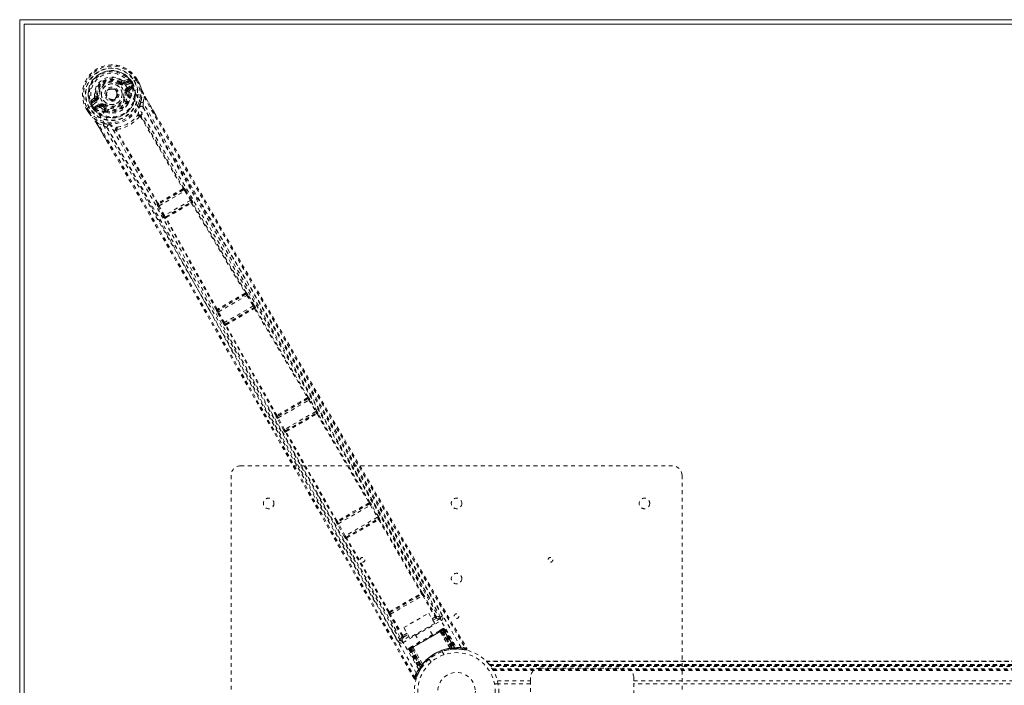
# Model space of a CAD drawing. Header units: inches. Extents: x 13.9 to 73.4, y 20.6 to 56.4.
# Tile 3 of 6: x 13.9 to 40.1, y 38.6 to 56.4. Entities that reach past the tile are written whole.
import ezdxf

# ---------------------------------------------------------------- set-up
doc = ezdxf.new("R2010")
doc.units = ezdxf.units.IN
doc.header["$MEASUREMENT"] = 0
doc.linetypes.add('SLD-Dashed', pattern=[0.075, 0.05, -0.025])
doc.linetypes.add('SLD-Solid', pattern=[0])

msp = doc.modelspace()

# ---------------------------------------------------------------- linework, layer by layer
at = {"color": 7, "linetype": 'SLD-Solid', "lineweight": 15}
for p, q in [((73.386, 56.364), (13.886, 56.364)), ((13.886, 56.364), (13.886, 20.614)), ((73.268, 56.246), (14.004, 56.246)), ((14.004, 56.246), (14.004, 20.732)), ((14.004, 56.246), (14.004, 20.732)), ((73.268, 56.246), (14.004, 56.246))]:
    msp.add_line(p, q, dxfattribs=at)
at = {"color": 7, "linetype": 'SLD-Dashed', "lineweight": 0}
for p, q in [((16.771, 54.778), (16.656, 54.739)), ((16.96, 54.745), (17.006, 54.772)), ((17.009, 54.774), (17.006, 54.772)), ((17.047, 54.704), (17.008, 54.773)), ((17.009, 54.774), (17.048, 54.706)), ((16.564, 54.679), (16.578, 54.699)), ((16.614, 54.746), (16.578, 54.699)), ((16.578, 54.699), (16.584, 54.694)), ((16.652, 54.691), (16.763, 54.731)), ((16.652, 54.691), (16.662, 54.673)), ((16.763, 54.731), (16.662, 54.673)), ((16.778, 54.706), (16.677, 54.647)), ((16.738, 54.542), (16.85, 54.606)), ((16.753, 54.516), (16.865, 54.58)), ((16.765, 54.494), (16.753, 54.516)), ((16.865, 54.58), (16.765, 54.494)), ((16.806, 54.483), (16.895, 54.56)), ((16.814, 54.661), (16.96, 54.745)), ((16.814, 54.661), (16.814, 54.661)), ((16.848, 54.68), (16.853, 54.683)), ((16.886, 54.614), (16.848, 54.68)), ((16.848, 54.68), (16.848, 54.68)), ((16.888, 54.621), (16.853, 54.683)), ((16.878, 54.698), (16.914, 54.635)), ((16.893, 54.6), (16.886, 54.614)), ((16.915, 54.634), (16.888, 54.621)), ((16.888, 54.62), (16.893, 54.6)), ((16.888, 54.62), (16.898, 54.596)), ((16.899, 54.574), (16.895, 54.56)), ((16.895, 54.56), (16.895, 54.56)), ((16.895, 54.56), (16.895, 54.56)), ((16.899, 54.574), (16.899, 54.578)), ((16.899, 54.574), (16.899, 54.574)), ((16.914, 54.635), (16.915, 54.634)), ((17.022, 54.692), (16.984, 54.759)), ((17.046, 54.706), (17.07, 54.661)), ((17.048, 54.706), (17.048, 54.706)), ((17.07, 54.665), (17.073, 54.661)), ((15.865, 54.282), (15.774, 54.202)), ((15.819, 54.186), (15.909, 54.262)), ((15.919, 54.244), (15.819, 54.186)), ((15.909, 54.262), (15.919, 54.244)), ((15.939, 54.33), (15.963, 54.333)), ((16.467, 54.467), (16.472, 54.458)), ((16.472, 54.458), (16.478, 54.445)), ((16.738, 54.431), (16.709, 54.427)), ((16.746, 54.335), (16.738, 54.431)), ((16.799, 54.305), (16.78, 54.339)), ((16.801, 54.348), (16.793, 54.45)), ((16.82, 54.314), (16.801, 54.348)), ((16.828, 54.291), (16.828, 54.269)), ((17.169, 54.158), (17.195, 54.305)), ((17.22, 54.321), (17.507, 53.824)), ((15.662, 53.996), (15.659, 53.994)), ((15.659, 53.994), (15.698, 53.927)), ((15.66, 53.995), (15.7, 53.927)), ((15.708, 54.023), (15.662, 53.996)), ((15.685, 54.009), (15.724, 53.942)), ((15.728, 54.034), (15.708, 54.023)), ((15.854, 54.107), (15.728, 54.034)), ((15.826, 54.007), (15.79, 54.069)), ((15.82, 54.087), (15.815, 54.084)), ((15.815, 54.084), (15.852, 54.023)), ((15.859, 54.021), (15.82, 54.087)), ((15.827, 54.006), (15.826, 54.007)), ((15.852, 54.022), (15.827, 54.006)), ((15.934, 54.219), (15.834, 54.16)), ((15.852, 54.022), (15.867, 54.008)), ((15.854, 54.107), (15.854, 54.107)), ((15.867, 54.008), (15.859, 54.021)), ((15.883, 53.991), (15.888, 53.99)), ((15.884, 54.048), (15.995, 54.113)), ((15.888, 53.99), (15.901, 53.986)), ((15.899, 54.022), (16.01, 54.087)), ((16.023, 54.065), (15.899, 54.022)), ((16.012, 54.025), (15.901, 53.986)), ((16.023, 54.065), (16.01, 54.087)), ((16.091, 54.057), (16.071, 54.068)), ((16.109, 54.081), (16.091, 54.057)), ((16.091, 54.057), (16.17, 54.002)), ((16.151, 53.975), (16.17, 53.942)), ((15.698, 53.927), (15.698, 53.927)), ((15.723, 53.887), (15.725, 53.883)), ((15.838, 53.749), (15.826, 53.763)), ((16.151, 53.928), (16.132, 53.961)), ((16.187, 53.899), (16.167, 53.909)), ((17.103, 53.781), (17.102, 53.782)), ((17.103, 53.781), (18.23, 51.868)), ((17.119, 53.807), (17.119, 53.807)), ((18.251, 51.878), (17.124, 53.79)), ((16.249, 53.059), (15.945, 53.585)), ((15.971, 53.599), (16.112, 53.547)), ((16.441, 53.416), (16.441, 53.416)), ((17.546, 51.47), (16.453, 53.403)), ((16.471, 53.417), (16.472, 53.417)), ((17.565, 51.484), (16.472, 53.417)), ((18.245, 51.837), (17.584, 51.455)), ((17.595, 51.41), (18.279, 51.805)), ((18.227, 51.861), (18.227, 51.861)), ((18.241, 51.836), (18.245, 51.837)), ((18.256, 51.879), (18.251, 51.878)), ((18.279, 51.805), (18.433, 51.554)), ((18.305, 51.82), (18.289, 51.844)), ((18.459, 51.569), (18.305, 51.82)), ((17.543, 51.467), (17.546, 51.47)), ((17.569, 51.396), (17.556, 51.421)), ((17.709, 51.136), (17.569, 51.396)), ((17.584, 51.455), (17.587, 51.458)), ((17.735, 51.151), (17.595, 51.41)), ((18.433, 51.554), (17.735, 51.151)), ((17.765, 51.116), (18.449, 51.511)), ((18.449, 51.511), (18.441, 51.502)), ((18.454, 51.483), (18.454, 51.483)), ((18.481, 51.491), (18.489, 51.5)), ((17.776, 51.118), (17.765, 51.116)), ((17.765, 51.078), (17.754, 51.076)), ((19.901, 49.059), (19.162, 48.632)), ((19.176, 48.588), (19.932, 49.025)), ((19.899, 49.059), (19.901, 49.059)), ((19.912, 49.101), (19.909, 49.1)), ((19.932, 49.025), (20.102, 48.745)), ((20.128, 48.761), (19.958, 49.041)), ((20.102, 48.745), (19.333, 48.301)), ((19.12, 48.644), (19.122, 48.646)), ((19.307, 48.287), (19.149, 48.574)), ((19.162, 48.632), (19.163, 48.634)), ((19.333, 48.301), (19.176, 48.588)), ((19.361, 48.265), (20.119, 48.703)), ((20.119, 48.703), (20.115, 48.698)), ((20.135, 48.677), (21.542, 46.306)), ((20.156, 48.687), (20.16, 48.693)), ((21.562, 46.316), (20.156, 48.687)), ((19.357, 48.226), (19.35, 48.225)), ((20.707, 45.822), (19.357, 48.226)), ((19.368, 48.266), (19.361, 48.265)), ((20.726, 45.835), (19.375, 48.239)), ((21.553, 46.275), (20.747, 45.81)), ((20.763, 45.767), (21.582, 46.24)), ((21.547, 46.273), (21.547, 46.273)), ((21.551, 46.275), (21.553, 46.275)), ((21.563, 46.316), (21.562, 46.316)), ((21.582, 46.24), (21.763, 45.937)), ((21.789, 45.952), (21.608, 46.255)), ((21.763, 45.937), (20.935, 45.459)), ((20.962, 45.423), (21.78, 45.895)), ((21.775, 45.889), (21.774, 45.889)), ((21.78, 45.895), (21.778, 45.891)), ((21.798, 45.87), (23.18, 43.508)), ((21.818, 45.88), (21.821, 45.884)), ((23.199, 43.518), (21.818, 45.88)), ((20.706, 45.821), (20.707, 45.822)), ((20.909, 45.444), (20.737, 45.752)), ((20.747, 45.81), (20.748, 45.811)), ((20.752, 45.813), (20.752, 45.814)), ((20.935, 45.459), (20.763, 45.767)), ((20.956, 45.382), (20.951, 45.382)), ((22.311, 43.006), (20.956, 45.382)), ((20.967, 45.423), (20.962, 45.423)), ((20.971, 45.425), (20.971, 45.425)), ((22.33, 43.018), (20.975, 45.395)), ((19.761, 44.489), (31.261, 44.489)), ((19.511, 32.739), (19.511, 44.239)), ((31.511, 44.239), (31.511, 32.739)), ((23.201, 43.519), (23.199, 43.518)), ((23.19, 43.478), (22.351, 42.993)), ((22.367, 42.95), (23.219, 43.443)), ((23.184, 43.475), (23.185, 43.476)), ((23.188, 43.477), (23.19, 43.478)), ((23.219, 43.443), (23.407, 43.123)), ((23.433, 43.138), (23.245, 43.458)), ((22.31, 43.004), (22.311, 43.006)), ((22.351, 42.993), (22.352, 42.995)), ((22.356, 42.997), (22.356, 42.997)), ((23.407, 43.123), (22.55, 42.628)), ((22.578, 42.592), (23.424, 43.081)), ((23.418, 43.075), (23.418, 43.075)), ((23.424, 43.081), (23.421, 43.077)), ((23.443, 43.056), (24.573, 41.103)), ((23.462, 43.066), (23.464, 43.07)), ((24.592, 41.113), (23.462, 43.066)), ((22.524, 42.613), (22.341, 42.936)), ((22.55, 42.628), (22.367, 42.95)), ((22.572, 42.552), (22.567, 42.552)), ((23.698, 40.597), (22.572, 42.552)), ((22.582, 42.593), (22.578, 42.592)), ((22.586, 42.595), (22.586, 42.594)), ((23.717, 40.608), (22.59, 42.564)), ((23.738, 40.585), (24.582, 41.072)), ((23.754, 40.542), (24.611, 41.037)), ((24.581, 41.072), (24.582, 41.072)), ((24.592, 41.113), (24.592, 41.113)), ((24.611, 41.037), (24.943, 40.467)), ((24.968, 40.482), (24.637, 41.052)), ((23.698, 40.596), (23.698, 40.597)), ((24.057, 39.955), (23.728, 40.527)), ((23.738, 40.585), (23.739, 40.586)), ((24.082, 39.97), (23.754, 40.542)), ((24.082, 39.782), (25.105, 40.373)), ((24.106, 40.186), (24.772, 40.57)), ((24.772, 40.57), (24.929, 40.298)), ((24.86, 40.419), (24.943, 40.467)), ((24.882, 40.38), (24.967, 40.429)), ((25.075, 40.425), (24.911, 40.33)), ((25.084, 40.468), (25.084, 40.469)), ((25.086, 40.466), (25.138, 40.496)), ((25.09, 40.456), (25.086, 40.466)), ((25.089, 40.456), (25.086, 40.465)), ((24.263, 39.914), (24.106, 40.186)), ((24.929, 40.298), (24.263, 39.914)), ((24.273, 39.618), (25.152, 40.125)), ((25.141, 40.119), (24.285, 39.624)), ((24.301, 39.634), (25.125, 40.109)), ((24.867, 39.994), (24.751, 40.195)), ((25.118, 40.139), (25.071, 40.112)), ((25.1, 40.095), (25.101, 40.096)), ((25.392, 39.627), (25.1, 40.095)), ((25.159, 40.129), (25.101, 40.096)), ((25.101, 40.096), (25.393, 39.627)), ((25.396, 39.64), (25.125, 40.109)), ((25.141, 40.119), (25.175, 40.138)), ((25.141, 40.119), (25.417, 39.642)), ((25.153, 40.125), (25.432, 39.643)), ((25.471, 39.628), (25.157, 40.132)), ((25.159, 40.129), (25.47, 39.631)), ((25.186, 40.145), (25.175, 40.138)), ((25.175, 40.138), (25.492, 39.631)), ((25.186, 40.145), (25.508, 39.631)), ((23.959, 39.816), (24.011, 39.846)), ((24.009, 39.849), (24.01, 39.848)), ((24.011, 39.846), (24.018, 39.837)), ((24.012, 39.845), (24.019, 39.837)), ((24.245, 39.946), (24.052, 39.834)), ((24.194, 40.034), (24.082, 39.97)), ((24.103, 39.93), (24.216, 39.995)), ((24.413, 40), (24.529, 39.799)), ((25.076, 40.081), (25.073, 40.08)), ((25.338, 39.63), (25.073, 40.08)), ((25.076, 40.081), (25.343, 39.63)), ((24.239, 39.598), (24.273, 39.618)), ((24.251, 39.605), (24.239, 39.598)), ((24.239, 39.598), (24.524, 39.063)), ((24.251, 39.605), (24.532, 39.077)), ((24.265, 39.617), (24.545, 39.093)), ((24.325, 39.647), (24.267, 39.614)), ((24.267, 39.614), (24.543, 39.095)), ((24.551, 39.135), (24.273, 39.618)), ((24.325, 39.681), (24.278, 39.654)), ((24.285, 39.624), (24.56, 39.147)), ((24.301, 39.634), (24.572, 39.164)), ((24.325, 39.647), (24.326, 39.648)), ((24.584, 39.16), (24.325, 39.647)), ((24.326, 39.648), (24.585, 39.161)), ((24.352, 39.663), (24.349, 39.662)), ((24.607, 39.205), (24.349, 39.662)), ((24.352, 39.663), (24.609, 39.209)), ((25.338, 39.63), (25.343, 39.63)), ((25.348, 39.605), (25.354, 39.606)), ((25.393, 39.627), (25.392, 39.627)), ((25.393, 39.627), (25.47, 39.631)), ((25.396, 39.64), (25.399, 39.611)), ((25.417, 39.613), (25.419, 39.613)), ((25.419, 39.613), (25.421, 39.613)), ((25.421, 39.613), (25.496, 39.617)), ((25.431, 39.614), (25.434, 39.614)), ((25.492, 39.631), (25.508, 39.631)), ((25.51, 39.618), (25.525, 39.618)), ((25.517, 39.617), (25.533, 39.617)), ((25.748, 39.591), (25.623, 39.607)), ((24.784, 39.348), (24.832, 39.264)), ((25.179, 39.464), (25.13, 39.548)), ((24.546, 39.072), (24.489, 38.966)), ((24.524, 39.063), (24.532, 39.077)), ((24.524, 39.034), (24.531, 39.048)), ((24.542, 39.066), (24.582, 39.129)), ((24.543, 39.095), (24.584, 39.16)), ((24.575, 39.118), (24.551, 39.135)), ((24.595, 39.147), (24.572, 39.164)), ((24.582, 39.129), (24.583, 39.13)), ((24.585, 39.132), (24.583, 39.131)), ((24.585, 39.161), (24.584, 39.16)), ((24.615, 39.171), (24.595, 39.143)), ((24.607, 39.205), (24.609, 39.209)), ((60.976, 39.294), (26.295, 39.294)), ((26.297, 39.294), (60.975, 39.294)), ((60.974, 39.294), (26.297, 39.294)), ((26.309, 39.282), (60.963, 39.282)), ((26.379, 39.204), (26.383, 39.2)), ((26.379, 39.204), (60.892, 39.204)), ((60.892, 39.204), (26.379, 39.204)), ((60.888, 39.2), (26.383, 39.2)), ((26.386, 39.196), (60.885, 39.196)), ((60.885, 39.196), (26.386, 39.196)), ((60.881, 39.19), (26.391, 39.19)), ((26.398, 39.181), (60.873, 39.181)), ((26.399, 39.18), (60.872, 39.18)), ((60.871, 39.178), (26.4, 39.178)), ((60.869, 39.176), (26.402, 39.176)), ((60.847, 39.145), (26.425, 39.145)), ((26.463, 39.088), (60.808, 39.088)), ((26.479, 39.062), (60.793, 39.062)), ((26.489, 39.045), (60.782, 39.045)), ((27.726, 39.104), (29.976, 39.104)), ((24.383, 38.829), (24.409, 38.844)), ((24.486, 38.958), (24.437, 38.835)), ((24.478, 38.942), (24.487, 38.965)), ((27.476, 38.771), (27.476, 38.854)), ((30.226, 38.854), (30.226, 38.771)), ((26.618, 38.689), (26.521, 38.689)), ((26.6, 38.771), (27.476, 38.771)), ((27.476, 38.687), (26.618, 38.687)), ((27.476, 38.771), (27.476, 38.208)), ((30.226, 38.208), (30.226, 38.771)), ((30.226, 38.771), (57.046, 38.771)), ((57.046, 38.687), (30.226, 38.687))]:
    msp.add_line(p, q, dxfattribs=at)
at = {"color": 7, "linetype": 'SLD-Dashed', "lineweight": 0, "flags": 128}
for points in [[(16.704, 54.618), (16.658, 54.683), (16.598, 54.738), (16.528, 54.778), (16.449, 54.803), (16.366, 54.813), (16.282, 54.806), (16.2, 54.785), (16.123, 54.749), (16.054, 54.7), (15.994, 54.64), (15.946, 54.57), (15.913, 54.494), (15.896, 54.413), (15.896, 54.332), (15.913, 54.253), (15.947, 54.181)], [(16.984, 54.759), (16.989, 54.762), (16.995, 54.765), (16.999, 54.768), (17.003, 54.77), (17.007, 54.772), (17.009, 54.773), (17.01, 54.774), (17.009, 54.774)], [(16.546, 54.656), (16.549, 54.66), (16.552, 54.664), (16.555, 54.669), (16.558, 54.672), (16.56, 54.675), (16.562, 54.677), (16.563, 54.679), (16.564, 54.679)], [(16.677, 54.647), (16.674, 54.652), (16.671, 54.657), (16.669, 54.661), (16.667, 54.665), (16.665, 54.669), (16.663, 54.671), (16.662, 54.673), (16.662, 54.673)], [(16.704, 54.618), (17.68, 52.946), (18.673, 51.28), (19.672, 49.614), (20.67, 47.946), (21.662, 46.272), (22.953, 44.072), (24.234, 41.864), (25.509, 39.652)], [(16.738, 54.542), (16.741, 54.537), (16.744, 54.532), (16.746, 54.527), (16.748, 54.523), (16.75, 54.52), (16.752, 54.518), (16.753, 54.516), (16.753, 54.516)], [(16.778, 54.706), (16.775, 54.71), (16.772, 54.715), (16.77, 54.72), (16.768, 54.724), (16.766, 54.727), (16.764, 54.729), (16.763, 54.731), (16.763, 54.731)], [(16.806, 54.742), (16.796, 54.721), (16.778, 54.706)], [(25.631, 39.658), (24.411, 41.775), (23.187, 43.887), (21.955, 45.994), (20.713, 48.092), (19.733, 49.736), (18.751, 51.376), (17.775, 53.016), (16.814, 54.661)], [(16.85, 54.606), (16.867, 54.613), (16.886, 54.614)], [(16.865, 54.58), (16.864, 54.581), (16.864, 54.582), (16.862, 54.585), (16.86, 54.588), (16.858, 54.592), (16.855, 54.596), (16.853, 54.601), (16.85, 54.606)], [(16.888, 54.621), (16.888, 54.62), (16.888, 54.62)], [(17.022, 54.692), (17.027, 54.694), (17.033, 54.697), (17.038, 54.7), (17.042, 54.702), (17.045, 54.704), (17.047, 54.706), (17.048, 54.706), (17.048, 54.706)], [(17.072, 54.661), (17.072, 54.659), (17.072, 54.659), (17.071, 54.659), (17.07, 54.66), (17.065, 54.667), (17.062, 54.67), (17.061, 54.671), (17.059, 54.671), (17.055, 54.67), (17.054, 54.67), (17.052, 54.67), (17.05, 54.671), (17.045, 54.676), (17.042, 54.68), (17.038, 54.682), (17.03, 54.686), (17.025, 54.688), (17.022, 54.691)], [(17.07, 54.665), (17.103, 54.582), (17.126, 54.513)], [(17.13, 54.503), (17.107, 54.575), (17.072, 54.661)], [(17.13, 54.503), (17.138, 54.328), (17.112, 54.172)], [(17.126, 54.513), (17.133, 54.494), (17.143, 54.472)], [(17.13, 54.503), (17.128, 54.508), (17.126, 54.513)], [(15.934, 54.219), (15.932, 54.223), (15.929, 54.228), (15.926, 54.233), (15.924, 54.237), (15.922, 54.24), (15.921, 54.242), (15.92, 54.244), (15.919, 54.244)], [(15.993, 54.336), (15.987, 54.336), (15.982, 54.335), (15.977, 54.334), (15.972, 54.334), (15.969, 54.333), (15.966, 54.333), (15.964, 54.333), (15.963, 54.333)], [(16.68, 54.424), (16.685, 54.424), (16.691, 54.425), (16.696, 54.426), (16.7, 54.426), (16.704, 54.427), (16.707, 54.427), (16.709, 54.427), (16.709, 54.427)], [(16.762, 54.121), (16.793, 54.173), (16.828, 54.269)], [(16.793, 54.45), (16.796, 54.472), (16.806, 54.483)], [(16.82, 54.314), (16.828, 54.292), (16.828, 54.291)], [(17.143, 54.472), (17.166, 54.423), (17.22, 54.321)], [(17.22, 54.321), (17.221, 54.321), (17.22, 54.32), (17.218, 54.319), (17.215, 54.317), (17.211, 54.315), (17.207, 54.312), (17.201, 54.309), (17.195, 54.305)], [(17.195, 54.305), (17.86, 53.147), (18.537, 51.974), (19.228, 50.782), (19.895, 49.636), (20.583, 48.456), (21.272, 47.277), (21.929, 46.154), (22.512, 45.158), (22.919, 44.463), (23.589, 43.32), (24.166, 42.334), (24.717, 41.393), (25.246, 40.489), (25.755, 39.621)], [(17.505, 53.822), (17.384, 54.032), (17.219, 54.32)], [(15.659, 53.994), (15.659, 53.994), (15.66, 53.994), (15.662, 53.996), (15.665, 53.997), (15.669, 54), (15.674, 54.002), (15.679, 54.005), (15.685, 54.009)], [(15.834, 54.16), (15.811, 54.153), (15.788, 54.154)], [(15.819, 54.186), (15.819, 54.186), (15.82, 54.184), (15.821, 54.182), (15.823, 54.178), (15.825, 54.174), (15.828, 54.17), (15.831, 54.165), (15.834, 54.16)], [(15.852, 54.022), (15.852, 54.022), (15.852, 54.022)], [(24.439, 38.97), (23.215, 41.084), (21.998, 43.201), (20.79, 45.321), (19.593, 47.446), (18.66, 49.117), (17.73, 50.787), (16.798, 52.452), (15.854, 54.107)], [(15.859, 54.021), (15.869, 54.037), (15.884, 54.048)], [(15.884, 54.048), (15.886, 54.043), (15.889, 54.039), (15.892, 54.034), (15.894, 54.03), (15.896, 54.027), (15.897, 54.025), (15.898, 54.023), (15.899, 54.022)], [(24.505, 39.072), (23.284, 41.182), (22.07, 43.294), (20.866, 45.411), (19.674, 47.531), (18.745, 49.2), (17.819, 50.867), (16.889, 52.529), (15.947, 54.181)], [(15.995, 54.113), (15.998, 54.108), (16.001, 54.103), (16.004, 54.099), (16.006, 54.095), (16.008, 54.092), (16.009, 54.089), (16.01, 54.087), (16.01, 54.087)], [(16.047, 54.019), (16.027, 54.027), (16.012, 54.025)], [(16.132, 53.961), (16.091, 53.986), (16.047, 54.019)], [(16.127, 54.104), (16.123, 54.1), (16.12, 54.096), (16.117, 54.091), (16.114, 54.088), (16.112, 54.085), (16.11, 54.083), (16.109, 54.081), (16.109, 54.081)], [(17.074, 54.048), (17.07, 54.035), (17.068, 54.027)], [(17.119, 53.807), (17.153, 53.918), (17.174, 54.031)], [(25.138, 40.496), (24.829, 41.024), (24.502, 41.582), (24.158, 42.171), (23.795, 42.79), (23.42, 43.43), (23.37, 43.516), (23.319, 43.603), (23.268, 43.69), (23.217, 43.777), (23.165, 43.865), (23.1, 43.976), (22.906, 44.308), (22.732, 44.604), (22.58, 44.864), (22.45, 45.086), (22.378, 45.209), (22.315, 45.317), (22.26, 45.41), (22.214, 45.489), (22.177, 45.552), (22.149, 45.601), (22.083, 45.714), (21.994, 45.864), (21.73, 46.315), (21.487, 46.731), (21.371, 46.929), (21.26, 47.119), (21.155, 47.299), (21.023, 47.523), (20.891, 47.75), (20.762, 47.97), (20.636, 48.185), (20.072, 49.151), (19.472, 50.18), (18.899, 51.165), (18.319, 52.164), (17.737, 53.171), (17.169, 54.158)], [(25.086, 40.466), (23.102, 43.855), (21.118, 47.243), (19.139, 50.633), (17.174, 54.031)], [(15.724, 53.942), (15.718, 53.939), (15.713, 53.935), (15.708, 53.932), (15.704, 53.93), (15.701, 53.929), (15.699, 53.927), (15.698, 53.927), (15.698, 53.927)], [(15.724, 53.942), (15.725, 53.937), (15.723, 53.923), (15.724, 53.919), (15.726, 53.914), (15.727, 53.91), (15.728, 53.908), (15.727, 53.906), (15.725, 53.903), (15.722, 53.9), (15.722, 53.899), (15.722, 53.897), (15.723, 53.893), (15.727, 53.885), (15.727, 53.884), (15.727, 53.883), (15.726, 53.882), (15.725, 53.883)], [(15.723, 53.887), (15.778, 53.817), (15.826, 53.763)], [(15.725, 53.883), (15.782, 53.81), (15.833, 53.754)], [(15.826, 53.763), (15.829, 53.758), (15.833, 53.754)], [(16.129, 53.604), (15.98, 53.66), (15.833, 53.754)], [(16.167, 53.909), (16.166, 53.91), (16.151, 53.928)], [(16.187, 53.899), (16.287, 53.88), (16.348, 53.882)], [(17.119, 53.807), (17.112, 53.815), (17.104, 53.821), (17.095, 53.823), (17.087, 53.821), (17.08, 53.817), (17.076, 53.809), (17.074, 53.799), (17.075, 53.788)], [(17.507, 53.824), (19.344, 50.641), (21.486, 46.971), (23.633, 43.303), (25.781, 39.636)], [(15.945, 53.585), (15.945, 53.584), (15.946, 53.585), (15.949, 53.586), (15.952, 53.588), (15.955, 53.59), (15.96, 53.592), (15.966, 53.595), (15.971, 53.599)], [(15.947, 53.585), (16.087, 53.345), (16.207, 53.138), (16.253, 53.06)], [(24.409, 38.844), (23.946, 39.657), (23.465, 40.501), (22.966, 41.378), (22.586, 42.046), (22.536, 42.135), (22.485, 42.224), (22.434, 42.313), (22.383, 42.403), (22.332, 42.493), (22.27, 42.601), (22.089, 42.92), (21.923, 43.211), (21.773, 43.475), (21.639, 43.711), (21.388, 44.152), (21.168, 44.538), (20.843, 45.109), (20.546, 45.63), (20.278, 46.101), (19.977, 46.629), (19.67, 47.168), (19.076, 48.208), (18.442, 49.316), (17.829, 50.385), (17.211, 51.46), (16.585, 52.543), (15.971, 53.599)], [(16.112, 53.547), (16.493, 52.892), (16.89, 52.204), (17.305, 51.485), (17.736, 50.733), (18.16, 49.995), (18.516, 49.372), (18.856, 48.777), (19.221, 48.138), (19.61, 47.455), (19.73, 47.246), (19.851, 47.032), (19.975, 46.815), (20.083, 46.626), (20.17, 46.472), (20.262, 46.311), (20.358, 46.143), (20.458, 45.966), (20.661, 45.611), (20.879, 45.228), (21.112, 44.818), (21.158, 44.737), (21.169, 44.717), (21.178, 44.702), (21.189, 44.682), (21.204, 44.657), (21.221, 44.626), (21.242, 44.59), (21.314, 44.463), (21.41, 44.295), (21.509, 44.12), (21.625, 43.916), (21.758, 43.683), (21.814, 43.584), (21.874, 43.48), (21.935, 43.371), (22, 43.258), (22.041, 43.186), (22.08, 43.116), (22.493, 42.391), (22.891, 41.692), (23.268, 41.029), (23.624, 40.404), (23.959, 39.816)], [(16.441, 53.416), (16.328, 53.441), (16.22, 53.48)], [(16.22, 53.48), (18.18, 50.08), (20.127, 46.67), (22.069, 43.258), (24.011, 39.846)], [(16.255, 53.575), (16.268, 53.572), (16.276, 53.57)], [(16.479, 53.444), (16.47, 53.451), (16.461, 53.454), (16.452, 53.454), (16.445, 53.451), (16.439, 53.444), (16.437, 53.436), (16.437, 53.426), (16.441, 53.416)], [(24.383, 38.829), (22.28, 42.522), (20.178, 46.216), (18.07, 49.905), (16.249, 53.059)], [(18.227, 51.861), (18.228, 51.861), (18.229, 51.862), (18.23, 51.864), (18.23, 51.868)], [(18.241, 51.836), (18.247, 51.841), (18.25, 51.846), (18.252, 51.852), (18.251, 51.857), (18.248, 51.862), (18.243, 51.866), (18.237, 51.868), (18.23, 51.868)], [(18.279, 51.805), (18.288, 51.81), (18.296, 51.815), (18.302, 51.819), (18.305, 51.82)], [(17.565, 51.484), (17.561, 51.478), (17.56, 51.471), (17.561, 51.465), (17.563, 51.46), (17.568, 51.457), (17.574, 51.455), (17.58, 51.456), (17.587, 51.458)], [(17.565, 51.484), (17.569, 51.482), (17.571, 51.482), (17.572, 51.482), (17.573, 51.483)], [(17.569, 51.396), (17.572, 51.397), (17.578, 51.4), (17.586, 51.405), (17.595, 51.41)], [(18.433, 51.554), (18.438, 51.557), (18.442, 51.559), (18.447, 51.562), (18.45, 51.564), (18.453, 51.566), (18.456, 51.567), (18.458, 51.569), (18.459, 51.569)], [(18.46, 51.482), (18.463, 51.487), (18.464, 51.492), (18.464, 51.497), (18.462, 51.501), (18.458, 51.504), (18.453, 51.505), (18.447, 51.504), (18.441, 51.502)], [(18.46, 51.482), (19.174, 50.287), (19.889, 49.091)], [(19.909, 49.1), (19.195, 50.296), (18.481, 51.491)], [(17.709, 51.136), (17.71, 51.137), (17.712, 51.138), (17.715, 51.139), (17.718, 51.141), (17.722, 51.143), (17.726, 51.146), (17.731, 51.148), (17.735, 51.151)], [(17.776, 51.118), (17.771, 51.114), (17.768, 51.11), (17.766, 51.105), (17.767, 51.1), (17.769, 51.096), (17.773, 51.093), (17.778, 51.092), (17.784, 51.092)], [(17.787, 51.098), (17.786, 51.097), (17.785, 51.097), (17.785, 51.095), (17.784, 51.092)], [(19.122, 48.646), (18.443, 49.863), (17.765, 51.078)], [(19.141, 48.659), (18.462, 49.876), (17.784, 51.092)], [(19.886, 49.083), (19.887, 49.084), (19.888, 49.085), (19.889, 49.087), (19.889, 49.091)], [(19.899, 49.059), (19.904, 49.063), (19.908, 49.069), (19.91, 49.075), (19.909, 49.08), (19.907, 49.085), (19.902, 49.089), (19.896, 49.091), (19.889, 49.091)], [(19.932, 49.025), (19.941, 49.031), (19.949, 49.036), (19.955, 49.039), (19.958, 49.041)], [(19.956, 49.04), (19.95, 49.053), (19.947, 49.057)], [(20.102, 48.745), (20.107, 48.748), (20.111, 48.751), (20.116, 48.754), (20.119, 48.756), (20.122, 48.758), (20.125, 48.759), (20.127, 48.76), (20.128, 48.761)], [(19.141, 48.659), (19.137, 48.653), (19.136, 48.646), (19.137, 48.641), (19.139, 48.636), (19.144, 48.632), (19.15, 48.631), (19.157, 48.632), (19.163, 48.634)], [(19.141, 48.591), (19.143, 48.587), (19.151, 48.575)], [(19.149, 48.574), (19.152, 48.576), (19.158, 48.579), (19.167, 48.583), (19.176, 48.588)], [(20.135, 48.677), (20.139, 48.683), (20.14, 48.688), (20.139, 48.693), (20.137, 48.697), (20.132, 48.7), (20.127, 48.701), (20.121, 48.7), (20.115, 48.698)], [(19.307, 48.287), (19.308, 48.288), (19.31, 48.288), (19.312, 48.29), (19.315, 48.292), (19.319, 48.294), (19.324, 48.296), (19.328, 48.299), (19.333, 48.301)], [(19.368, 48.266), (19.363, 48.262), (19.359, 48.257), (19.357, 48.252), (19.358, 48.247), (19.36, 48.243), (19.364, 48.24), (19.369, 48.239), (19.375, 48.239)], [(19.378, 48.245), (19.377, 48.244), (19.376, 48.244), (19.376, 48.242), (19.375, 48.239)], [(21.539, 46.299), (21.54, 46.299), (21.541, 46.3), (21.542, 46.302), (21.542, 46.306)], [(21.551, 46.275), (21.557, 46.279), (21.561, 46.284), (21.562, 46.29), (21.562, 46.295), (21.559, 46.3), (21.555, 46.304), (21.549, 46.306), (21.542, 46.306)], [(21.582, 46.24), (21.591, 46.245), (21.6, 46.25), (21.606, 46.254), (21.608, 46.255)], [(21.606, 46.254), (21.601, 46.267), (21.598, 46.271)], [(21.763, 45.937), (21.768, 45.94), (21.772, 45.943), (21.777, 45.945), (21.78, 45.947), (21.784, 45.949), (21.786, 45.951), (21.788, 45.952), (21.789, 45.952)], [(21.799, 45.87), (21.802, 45.876), (21.803, 45.881), (21.802, 45.886), (21.799, 45.89), (21.795, 45.893), (21.79, 45.894), (21.784, 45.893), (21.778, 45.891)], [(21.799, 45.87), (21.795, 45.872), (21.793, 45.872), (21.793, 45.872), (21.792, 45.871)], [(20.726, 45.835), (20.722, 45.829), (20.721, 45.823), (20.722, 45.817), (20.725, 45.812), (20.729, 45.809), (20.735, 45.808), (20.742, 45.808), (20.748, 45.811)], [(20.726, 45.835), (20.729, 45.833), (20.731, 45.833), (20.732, 45.833), (20.733, 45.833)], [(20.728, 45.769), (20.731, 45.764), (20.739, 45.753)], [(20.737, 45.752), (20.739, 45.753), (20.745, 45.757), (20.754, 45.762), (20.763, 45.767)], [(20.909, 45.444), (20.909, 45.445), (20.911, 45.446), (20.914, 45.447), (20.917, 45.449), (20.921, 45.451), (20.925, 45.453), (20.93, 45.456), (20.935, 45.459)], [(20.967, 45.423), (20.962, 45.419), (20.959, 45.414), (20.957, 45.409), (20.957, 45.404), (20.959, 45.4), (20.963, 45.397), (20.968, 45.395), (20.975, 45.395)], [(20.977, 45.401), (20.976, 45.401), (20.976, 45.4), (20.975, 45.398), (20.975, 45.395)], [(24.798, 40.959), (24.574, 41.341), (24.286, 41.833), (24.017, 42.292), (23.768, 42.717), (23.543, 43.102), (23.337, 43.454), (23.15, 43.773), (22.982, 44.06), (22.752, 44.452), (22.602, 44.708)], [(23.177, 43.501), (23.178, 43.502), (23.179, 43.503), (23.179, 43.504), (23.18, 43.509)], [(23.188, 43.477), (23.194, 43.482), (23.198, 43.487), (23.2, 43.492), (23.199, 43.498), (23.197, 43.503), (23.192, 43.506), (23.187, 43.508), (23.18, 43.509)], [(23.219, 43.443), (23.228, 43.448), (23.237, 43.453), (23.243, 43.456), (23.245, 43.458)], [(23.243, 43.457), (23.239, 43.467), (23.237, 43.471)], [(22.329, 43.018), (22.326, 43.012), (22.325, 43.006), (22.326, 43), (22.329, 42.996), (22.333, 42.992), (22.339, 42.991), (22.346, 42.992), (22.352, 42.995)], [(22.329, 43.018), (22.333, 43.016), (22.335, 43.016), (22.336, 43.016), (22.337, 43.016)], [(23.407, 43.123), (23.412, 43.126), (23.416, 43.128), (23.421, 43.131), (23.424, 43.133), (23.428, 43.135), (23.43, 43.137), (23.432, 43.138), (23.433, 43.138)], [(23.443, 43.056), (23.446, 43.062), (23.447, 43.067), (23.446, 43.072), (23.443, 43.077), (23.439, 43.079), (23.433, 43.08), (23.427, 43.08), (23.421, 43.077)], [(23.443, 43.056), (23.439, 43.058), (23.437, 43.058), (23.436, 43.058), (23.436, 43.057)], [(22.333, 42.949), (22.335, 42.946), (22.343, 42.937)], [(22.341, 42.936), (22.343, 42.937), (22.349, 42.94), (22.358, 42.945), (22.367, 42.95)], [(22.524, 42.613), (22.525, 42.614), (22.526, 42.615), (22.529, 42.616), (22.532, 42.618), (22.536, 42.62), (22.54, 42.623), (22.545, 42.625), (22.55, 42.628)], [(22.582, 42.593), (22.577, 42.589), (22.574, 42.584), (22.572, 42.579), (22.572, 42.574), (22.574, 42.569), (22.578, 42.566), (22.583, 42.564), (22.59, 42.564)], [(22.592, 42.57), (22.592, 42.57), (22.591, 42.569), (22.59, 42.568), (22.59, 42.564)], [(23.724, 40.607), (23.934, 40.728), (24.147, 40.851), (24.361, 40.975), (24.57, 41.095)], [(23.742, 40.588), (23.844, 40.647), (23.947, 40.706), (24.051, 40.766), (24.154, 40.826), (24.25, 40.881), (24.345, 40.936), (24.436, 40.989), (24.507, 41.029), (24.577, 41.07)], [(24.581, 41.072), (24.587, 41.076), (24.59, 41.081), (24.592, 41.087), (24.592, 41.092), (24.589, 41.097), (24.585, 41.1), (24.579, 41.102), (24.573, 41.103)], [(24.611, 41.037), (24.62, 41.043), (24.629, 41.047), (24.635, 41.051), (24.637, 41.052)], [(23.717, 40.608), (23.714, 40.602), (23.713, 40.597), (23.713, 40.591), (23.716, 40.587), (23.72, 40.584), (23.726, 40.582), (23.732, 40.583), (23.739, 40.586)], [(23.717, 40.608), (23.72, 40.607), (23.722, 40.606), (23.723, 40.607), (23.724, 40.607)], [(23.728, 40.527), (23.729, 40.528), (23.731, 40.529), (23.733, 40.53), (23.736, 40.532), (23.74, 40.534), (23.745, 40.537), (23.749, 40.539), (23.754, 40.542)], [(24.968, 40.482), (24.966, 40.48), (24.96, 40.477), (24.952, 40.472), (24.943, 40.467)], [(24.967, 40.429), (25.041, 40.438), (25.075, 40.425)], [(25.086, 40.466), (25.052, 40.479), (24.977, 40.469)], [(25.105, 40.373), (25.094, 40.393), (25.084, 40.409), (25.078, 40.421), (25.075, 40.425)], [(25.053, 40.101), (24.877, 40), (24.698, 39.897), (24.52, 39.794), (24.344, 39.692)], [(25.059, 40.105), (25.059, 40.105), (25.057, 40.104), (25.056, 40.103), (25.053, 40.102)], [(25.053, 40.102), (25.057, 40.102), (25.063, 40.098), (25.07, 40.09), (25.076, 40.081)], [(25.1, 40.095), (25.097, 40.093), (25.092, 40.091), (25.085, 40.086), (25.076, 40.081)], [(25.11, 40.134), (25.112, 40.135), (25.113, 40.136), (25.116, 40.138)], [(25.125, 40.109), (25.132, 40.113), (25.138, 40.117), (25.144, 40.121), (25.15, 40.124), (25.154, 40.126), (25.157, 40.128), (25.158, 40.129), (25.159, 40.129)], [(25.134, 40.148), (25.134, 40.148), (25.132, 40.147), (25.129, 40.145), (25.126, 40.144)], [(25.153, 40.125), (25.166, 40.133), (25.177, 40.139), (25.181, 40.142), (25.184, 40.144), (25.186, 40.145)], [(24.011, 39.846), (24.017, 39.882), (24.063, 39.941)], [(24.052, 39.834), (24.058, 39.871), (24.103, 39.93)], [(24.052, 39.834), (24.053, 39.833), (24.055, 39.83), (24.058, 39.825), (24.061, 39.819), (24.066, 39.811), (24.071, 39.802), (24.076, 39.792), (24.082, 39.782)], [(24.057, 39.955), (24.059, 39.957), (24.065, 39.96), (24.073, 39.964), (24.082, 39.97)], [(25.073, 40.08), (24.895, 39.976), (24.713, 39.872), (24.531, 39.767), (24.352, 39.663)], [(24.285, 39.624), (24.272, 39.617), (24.261, 39.611), (24.254, 39.607), (24.251, 39.605)], [(24.271, 39.65), (24.267, 39.648), (24.265, 39.646), (24.263, 39.645), (24.262, 39.645)], [(24.267, 39.614), (24.267, 39.614), (24.269, 39.615), (24.272, 39.617), (24.276, 39.619), (24.281, 39.622), (24.287, 39.626), (24.294, 39.63), (24.301, 39.634)], [(24.349, 39.662), (24.341, 39.657), (24.333, 39.653), (24.328, 39.65), (24.326, 39.648)], [(24.343, 39.692), (24.341, 39.69), (24.339, 39.689), (24.338, 39.688), (24.337, 39.688)], [(24.349, 39.662), (24.347, 39.667), (24.345, 39.672), (24.343, 39.677), (24.342, 39.681), (24.341, 39.685), (24.341, 39.688), (24.342, 39.69), (24.343, 39.692)], [(25.206, 39.574), (25.194, 39.571), (25.182, 39.567)], [(25.354, 39.606), (25.353, 39.606), (25.351, 39.607), (25.35, 39.609), (25.348, 39.612), (25.347, 39.616), (25.345, 39.62), (25.344, 39.625), (25.343, 39.63)], [(25.585, 39.611), (25.543, 39.616), (25.357, 39.605)], [(25.533, 39.617), (25.531, 39.617), (25.53, 39.617)], [(25.749, 39.595), (25.757, 39.595), (25.765, 39.597), (25.772, 39.6), (25.778, 39.605), (25.783, 39.612), (25.785, 39.619), (25.784, 39.627), (25.782, 39.634)], [(25.781, 39.636), (25.78, 39.636), (25.779, 39.635), (25.773, 39.631), (25.765, 39.627), (25.76, 39.624), (25.755, 39.621)], [(24.565, 39.103), (24.57, 39.112), (24.573, 39.12)], [(24.622, 39.183), (24.622, 39.184), (24.622, 39.186), (24.621, 39.189), (24.619, 39.192), (24.617, 39.195), (24.614, 39.198), (24.611, 39.202), (24.607, 39.205)], [(26.618, 38.687), (26.62, 38.676), (26.621, 38.667)]]:
    msp.add_lwpolyline(points, dxfattribs=at)
at = {"color": 7, "linetype": 'SLD-Dashed', "lineweight": 0}
for centre, radius in [((16.336, 54.38), 0.7), ((16.336, 54.38), 0.69), ((16.336, 54.38), 0.623), ((16.336, 54.38), 0.32), ((16.336, 54.38), 0.275), ((16.336, 54.38), 0.188), ((16.336, 54.38), 0.157), ((16.336, 54.38), 0.142), ((16.336, 54.38), 0.14), ((16.336, 54.38), 0.138), ((20.511, 43.489), 0.141), ((25.511, 43.489), 0.141), ((30.511, 43.489), 0.141), ((23.011, 41.989), 0.0625), ((28.011, 41.989), 0.0625), ((25.511, 41.489), 0.141), ((25.511, 40.489), 0.0625), ((25.511, 38.489), 1.125), ((25.511, 38.489), 1.03), ((25.511, 38.489), 0.5)]:
    msp.add_circle(centre, radius, dxfattribs=at)
for centre, radius, start, end in [((16.336, 54.38), 0.78, 30, 209.6863), ((16.336, 54.38), 0.78, 30.3208, 209.6784), ((16.336, 54.38), 0.75, 30.3209, 209.679), ((16.336, 54.38), 0.629, 30.4095, 209.5861), ((16.336, 54.38), 0.599, 30.4095, 209.5861), ((16.334, 54.384), 0.554, 30.0504, 209.9569), ((16.336, 54.38), 0.459, 52.774, 187.226), ((16.336, 54.38), 0.4, 52.774, 187.226), ((16.749, 54.758), 0.0299, 298.0484, 42.1087), ((16.643, 54.616), 0.206, 37.6635, 51.6544), ((16.336, 54.38), 0.753, 215.5815, 24.4204), ((16.336, 54.38), 0.788, 219.1184, 20.8816), ((16.336, 54.38), 0.632, 216.2981, 23.7019), ((16.336, 54.38), 0.602, 216.4998, 19.3934), ((16.336, 54.38), 0.376, 52.774, 187.226), ((16.336, 54.38), 0.346, 52.774, 187.2258), ((16.336, 54.38), 0.275, 359.9998, 180.0002), ((16.618, 54.75), 0.119, 232.773, 300.0003), ((16.618, 54.75), 0.089, 232.774, 300), ((16.621, 54.756), 0.0716, 238.9498, 295.1678), ((16.642, 54.782), 0.0457, 232.6603, 288.5142), ((16.636, 54.717), 0.0301, 301.4474, 47.6272), ((16.798, 54.439), 0.119, 119.9998, 187.2271), ((16.889, 54.311), 0.358, 102.1156, 121.0946), ((16.798, 54.439), 0.089, 120, 187.226), ((16.336, 54.38), 0.593, 30.4056, 37.6091), ((16.461, 54.558), 0.434, 325.8006, 0.1521), ((16.418, 54.525), 0.483, 327.9637, 5.8047), ((16.881, 54.554), 0.0305, 52.2061, 120.9902), ((16.793, 54.561), 0.107, 9.3771, 21.8119), ((16.355, 54.3), 0.803, 27.0437, 30.3878), ((20.761, 55.598), 3.793, 196.7748, 199.9177), ((15.835, 54.316), 0.0456, 311.408, 7.4167), ((15.895, 54.289), 0.0301, 192.3825, 298.542), ((16.556, 49.228), 5.139, 96.8954, 97.557), ((15.869, 54.321), 0.0714, 304.7389, 7.1478), ((15.875, 54.322), 0.089, 300, 7.226), ((15.875, 54.322), 0.119, 299.9993, 7.2276), ((16.336, 54.38), 0.275, 179.9999, 0.0001), ((16.336, 54.38), 0.376, 232.774, 7.226), ((16.336, 54.38), 0.346, 232.7741, 7.226), ((16.331, 54.389), 0.451, 246.3983, 353.6016), ((16.338, 54.376), 0.41, 245.7179, 354.3037), ((16.32, 54.408), 0.498, 254.7112, 345.2889), ((16.336, 54.38), 0.157, 275.0098, 320.1679), ((16.802, 54.441), 0.0647, 124.722, 188.8808), ((16.769, 54.43), 0.031, 40.0017, 178.1899), ((16.776, 54.33), 0.0305, 35.9494, 169.0185), ((16.767, 54.294), 0.0466, 74.3487, 116.1394), ((16.78, 54.468), 0.0299, 30.8824, 118.9027), ((16.819, 54.275), 0.0744, 103.7113, 121.8453), ((16.838, 54.242), 0.0746, 103.7637, 121.8369), ((16.771, 54.29), 0.0316, 344.5885, 29.2935), ((16.796, 54.238), 0.0441, 44.6137, 82.9496), ((19.951, 55.784), 3.1, 205.0402, 208.2122), ((15.803, 54.212), 0.0299, 197.8947, 301.9498), ((15.978, 54.232), 0.206, 188.3425, 202.344), ((16.336, 54.38), 0.593, 202.3909, 209.5868), ((16.139, 53.843), 0.389, 119.6799, 137.1663), ((15.928, 54.051), 0.0746, 215.4401, 233.3747), ((15.913, 53.996), 0.0305, 119.0068, 187.795), ((16.172, 54.39), 0.491, 234.6716, 271.7214), ((16.119, 54.361), 0.435, 239.847, 274.1936), ((16.055, 54.01), 0.119, 52.7756, 119.9988), ((16.038, 54.04), 0.03, 121.1039, 209.1161), ((16.055, 54.01), 0.089, 52.774, 120), ((16.049, 54.018), 0.0542, 66.2224, 119.383), ((16.076, 54.03), 0.031, 61.7531, 200.0614), ((16.16, 53.974), 0.0305, 70.9332, 204.0491), ((16.186, 53.91), 0.0743, 118.1535, 136.3045), ((16.195, 53.964), 0.0463, 123.6854, 165.7301), ((16.353, 54.351), 0.47, 269.4282, 330.6374), ((16.187, 54.105), 0.885, 340.8574, 354.9885), ((17.122, 53.999), 0.0608, 32.1727, 151.9488), ((14.999, 54.763), 2.195, 340.9784, 344.3683), ((16.907, 53.22), 0.974, 74.3657, 77.8155), ((10.09, 53.855), 7.086, 1.4223, 2.4461), ((16.412, 54.333), 0.821, 209.6505, 212.9217), ((16.081, 54.133), 0.435, 208.332, 215.6176), ((13.068, 51.156), 3.794, 40.0832, 43.225), ((13.519, 52.084), 2.854, 31.7272, 35.6809), ((14.786, 52.942), 1.326, 29.0071, 37.503), ((16.205, 53.876), 0.0747, 118.1667, 136.2338), ((16.197, 53.958), 0.0316, 210.7196, 255.4043), ((16.23, 53.91), 0.0441, 157.0404, 195.3978), ((16.327, 54.395), 0.963, 279.0616, 320.948), ((16.362, 54.335), 0.841, 278.2528, 321.7504), ((17.068, 53.774), 0.0608, 33.3109, 138.1479), ((17.012, 53.727), 0.0884, 44.2826, 82.8756), ((17.083, 53.764), 0.026, 43.405, 108.5528), ((17.143, 53.718), 0.0745, 104.2201, 122.2195), ((17.149, 53.807), 0.0299, 179.4686, 214.367), ((17.055, 53.306), 0.973, 162.1807, 165.635), ((19.846, 59.419), 6.958, 237.5454, 238.5879), ((16.674, 55.732), 2.197, 255.6333, 259.0202), ((16.274, 53.509), 0.0608, 88.0539, 207.8234), ((16.649, 54.372), 0.885, 245.0103, 259.1447), ((16.495, 53.443), 0.0608, 101.853, 206.6895), ((16.564, 53.468), 0.0884, 157.1355, 195.7082), ((16.428, 53.391), 0.0278, 24.3151, 61.8499), ((16.507, 53.351), 0.0745, 117.7834, 135.7741), ((16.495, 53.425), 0.0249, 129.8015, 198.2033), ((34.872, 22.275), 33.946, 119.3628, 120.6385), ((34.809, 22.383), 33.793, 119.368, 120.6319), ((18.194, 51.834), 0.0426, 0.0979, 38.6192), ((18.272, 51.804), 0.0767, 105.5974, 123.125), ((18.252, 51.809), 0.0296, 111.2568, 121.0925), ((18.226, 51.862), 0.0301, 300.9035, 31.445), ((18.23, 51.863), 0.0301, 300.8816, 31.4167), ((18.225, 51.782), 0.0589, 22.9857, 69.8396), ((18.215, 51.806), 0.0829, 26.9584, 60.9181), ((17.569, 51.481), 0.0301, 208.5705, 299.1283), ((17.626, 51.466), 0.0829, 179.0809, 213.0426), ((17.599, 51.416), 0.0767, 116.8732, 134.4013), ((17.572, 51.485), 0.0301, 208.5552, 299.0909), ((17.612, 51.498), 0.0426, 201.3734, 239.9039), ((17.642, 51.445), 0.0589, 170.1721, 217.0025), ((17.607, 51.432), 0.0334, 119.4776, 128.2035), ((1.405, 80.241), 33.41, 299.3486, 300.6513), ((0.379, 82.021), 35.486, 299.3769, 300.6205), ((18.391, 51.514), 0.0583, 356.2391, 42.4524), ((18.425, 51.522), 0.0254, 299.451, 308.4888), ((18.423, 51.47), 0.0331, 22.9607, 63.6164), ((18.456, 51.476), 0.0301, 31.8926, 119.1978), ((18.463, 51.484), 0.0301, 31.7836, 119.2466), ((18.456, 51.477), 0.00598, 46.9411, 113.9065), ((18.341, 51.477), 0.149, 8.9492, 38.1454), ((18.503, 51.416), 0.0785, 106.0062, 123.0845), ((17.848, 51.192), 0.149, 201.8484, 231.0532), ((17.791, 51.168), 0.0582, 197.5387, 243.764), ((17.78, 51.09), 0.0301, 120.7731, 208.1979), ((17.792, 51.092), 0.0301, 120.8059, 208.1029), ((17.766, 51.143), 0.0273, 291.8561, 300.2529), ((17.813, 51.118), 0.0331, 176.3904, 217.0244), ((17.82, 51.022), 0.0785, 116.9134, 133.9985), ((36.459, 19.527), 33.886, 119.2798, 120.7202), ((36.381, 19.661), 33.703, 119.2857, 120.7141), ((19.857, 49.059), 0.038, 356.4485, 39.167), ((19.935, 49.02), 0.0847, 107.741, 123.1625), ((19.909, 49.033), 0.0279, 111.0524, 120.6646), ((19.883, 49.085), 0.0301, 300.5794, 31.1109), ((19.886, 49.085), 0.0301, 300.5538, 31.109), ((19.864, 48.995), 0.0743, 24.2834, 60.328), ((19.786, 48.956), 0.192, 26.0961, 48.8372), ((20.045, 48.697), 0.0749, 4.6896, 39.9462), ((19.968, 48.644), 0.198, 14.4366, 36.2889), ((19.308, 48.681), 0.192, 191.1613, 213.907), ((19.147, 48.658), 0.0301, 208.8933, 299.4431), ((19.179, 48.583), 0.0848, 116.8424, 132.2514), ((19.148, 48.66), 0.0301, 208.8949, 299.4203), ((19.146, 48.664), 0.00679, 224.3928, 294.5308), ((19.184, 48.671), 0.038, 200.8307, 243.5573), ((19.236, 48.632), 0.0743, 179.6669, 215.7202), ((19.179, 48.615), 0.0253, 118.8447, 129.4526), ((3.051, 77.39), 33.384, 299.2659, 300.734), ((2.202, 78.861), 35.105, 299.2922, 300.7078), ((20.1, 48.717), 0.0243, 299.6505, 308.7981), ((20.1, 48.667), 0.0313, 22.3148, 66.7867), ((20.13, 48.671), 0.0301, 31.5461, 119.4728), ((20.134, 48.677), 0.0301, 31.4899, 119.5107), ((20.131, 48.673), 0.00596, 45.8347, 114.2713), ((20.183, 48.603), 0.0881, 108.2078, 122.972), ((19.488, 48.367), 0.198, 203.7095, 225.5643), ((19.403, 48.327), 0.0749, 200.056, 235.3131), ((19.376, 48.24), 0.0301, 120.5006, 208.4994), ((19.383, 48.24), 0.0301, 120.5281, 208.4551), ((19.415, 48.16), 0.0882, 117.0387, 131.7832), ((19.359, 48.289), 0.0243, 291.1956, 300.3371), ((19.402, 48.264), 0.0313, 173.2278, 217.675), ((38.127, 16.637), 33.985, 119.2154, 120.7846), ((37.964, 16.919), 33.632, 119.2181, 120.782), ((21.512, 46.276), 0.0351, 354.0168, 39.686), ((21.598, 46.218), 0.104, 110.2053, 122.4217), ((21.56, 46.251), 0.0248, 110.5609, 120.6677), ((21.536, 46.3), 0.0301, 300.4762, 30.6386), ((21.538, 46.301), 0.0301, 300.4833, 30.625), ((21.507, 46.206), 0.0822, 24.3039, 56.5649), ((21.416, 46.161), 0.214, 26.1792, 46.4532), ((4.676, 74.576), 33.397, 299.2042, 300.7959), ((3.901, 75.918), 34.969, 299.2296, 300.771), ((21.7, 45.886), 0.0814, 6.2866, 38.6271), ((21.764, 45.907), 0.0208, 299.2827, 309.6867), ((21.763, 45.86), 0.0306, 21.5626, 68.3494), ((21.793, 45.865), 0.0301, 31.0548, 119.5304), ((21.795, 45.869), 0.0301, 31.0418, 119.5515), ((21.612, 45.827), 0.216, 15.4503, 35.4412), ((21.858, 45.776), 0.111, 110.7507, 122.1448), ((20.914, 45.871), 0.214, 193.5425, 213.8264), ((20.733, 45.836), 0.0301, 209.3698, 299.5224), ((20.774, 45.743), 0.104, 117.5727, 129.8041), ((20.734, 45.837), 0.0301, 209.3655, 299.5174), ((20.766, 45.846), 0.0351, 200.3129, 245.9909), ((20.829, 45.815), 0.0821, 183.4097, 215.7164), ((20.764, 45.792), 0.0246, 119.303, 129.4697), ((21.105, 45.534), 0.216, 204.558, 224.5484), ((21.01, 45.488), 0.0814, 201.3736, 233.7122), ((20.977, 45.397), 0.0301, 120.4507, 208.9546), ((20.983, 45.397), 0.0301, 120.4661, 208.9458), ((21.027, 45.297), 0.111, 117.8525, 129.251), ((20.96, 45.443), 0.021, 290.3731, 300.6722), ((21.001, 45.42), 0.0306, 171.6623, 218.4187), ((19.761, 44.239), 0.25, 90, 180), ((31.261, 44.239), 0.25, 0, 90), ((39.807, 13.727), 34.104, 119.1851, 120.815), ((23.151, 43.48), 0.0335, 352.4394, 39.7171), ((23.257, 43.383), 0.147, 112.9964, 121.4768), ((23.173, 43.503), 0.0301, 300.5095, 30.1899), ((23.175, 43.503), 0.0301, 300.4988, 30.1955), ((23.06, 43.369), 0.205, 25.5526, 46.7102), ((39.558, 14.159), 33.579, 119.1837, 120.8162), ((23.197, 43.455), 0.0238, 110.4215, 120.6277), ((23.147, 43.411), 0.0788, 23.2925, 56.9727), ((22.51, 43.052), 0.205, 193.2933, 214.4442), ((22.336, 43.019), 0.0301, 209.8092, 299.4973), ((22.399, 42.889), 0.147, 118.5075, 127.0191), ((22.337, 43.021), 0.0301, 209.8041, 299.4952), ((22.368, 43.028), 0.0335, 200.2939, 247.5611), ((22.43, 42.997), 0.0787, 183.0015, 216.7327), ((22.367, 42.976), 0.0237, 119.3473, 129.5782), ((6.294, 71.774), 33.42, 299.1767, 300.8232), ((5.625, 72.933), 34.782, 299.198, 300.8021), ((23.346, 43.075), 0.0775, 4.164, 38.272), ((23.408, 43.093), 0.0212, 299.3607, 309.7214), ((23.407, 43.046), 0.0306, 21.1952, 69.0545), ((23.436, 43.051), 0.0301, 30.6272, 119.4905), ((23.438, 43.054), 0.0301, 30.6276, 119.5066), ((23.266, 43.02), 0.204, 14.0716, 35.312), ((23.528, 42.916), 0.164, 113.61, 121.1963), ((22.709, 42.698), 0.204, 204.6907, 225.9259), ((22.622, 42.657), 0.0775, 201.7257, 235.8382), ((22.593, 42.567), 0.0301, 120.4926, 209.3753), ((22.598, 42.567), 0.0301, 120.514, 209.3699), ((22.668, 42.421), 0.163, 118.7856, 126.4151), ((22.575, 42.613), 0.0213, 290.2848, 300.6193), ((22.616, 42.59), 0.0306, 170.9505, 218.7955), ((24.566, 41.101), 0.00678, 305.378, 13.8091), ((24.545, 41.075), 0.0324, 352.0841, 40.1091), ((24.697, 40.893), 0.244, 115.5951, 120.689), ((24.589, 41.051), 0.0225, 110.8768, 122.3931), ((24.566, 41.098), 0.0301, 301.3987, 29.9167), ((24.566, 41.098), 0.0301, 301.3744, 29.9414), ((24.545, 41.011), 0.0715, 21.4637, 58.6055), ((24.467, 40.974), 0.187, 24.8228, 47.9796), ((23.832, 40.402), 0.236, 119.2287, 124.4807), ((23.724, 40.612), 0.0301, 210.0849, 298.6019), ((23.881, 40.635), 0.187, 192.0202, 215.1753), ((23.724, 40.611), 0.0301, 210.0673, 298.6198), ((23.755, 40.618), 0.0324, 199.8905, 247.9235), ((23.81, 40.587), 0.0713, 181.3308, 218.5871), ((23.753, 40.568), 0.0231, 117.7564, 128.9706), ((25.178, 40.588), 0.264, 207.2384, 217.0104), ((24.951, 40.454), 0.03, 300.4086, 30.0312), ((25.009, 40.502), 0.0456, 206.8424, 225.8834), ((25.063, 40.45), 0.0277, 296.9291, 12.2232), ((25.06, 40.451), 0.09, 300.0119, 30.3565), ((25.04, 40.068), 0.0354, 19.2758, 69.2279), ((25.074, 40.079), 0.0299, 31.7957, 119.8115), ((25.075, 40.08), 0.0299, 31.796, 119.8127), ((24.74, 39.896), 0.44, 29.0777, 32.8515), ((25.132, 40.109), 0.0334, 37.6553, 118.9802), ((25.133, 40.113), 0.03, 31.9298, 119.9378), ((24.535, 39.771), 0.698, 29.8251, 32.2014), ((25.229, 39.958), 0.211, 112.3305, 118.9887), ((25.149, 40.122), 0.03, 31.9672, 119.9709), ((25.15, 40.045), 0.104, 70.7198, 96.0555), ((25.161, 40.129), 0.03, 31.9943, 119.9958), ((24.037, 39.858), 0.0277, 227.5695, 303.1256), ((24.026, 39.934), 0.0373, 11.9584, 35.314), ((24.089, 39.956), 0.03, 209.979, 299.581), ((23.82, 39.806), 0.309, 23.7025, 32.0504), ((24.037, 39.86), 0.09, 209.6446, 299.9871), ((24.266, 39.612), 0.03, 120.0064, 208.002), ((24.344, 39.58), 0.104, 143.9536, 169.2756), ((24.277, 39.619), 0.03, 120.0279, 208.0323), ((24.377, 39.473), 0.205, 121.0469, 127.9586), ((25.825, 40.524), 1.797, 209.4243, 210.2785), ((24.293, 39.628), 0.03, 120.0634, 208.0699), ((24.316, 39.619), 0.0498, 126.4555, 185.6254), ((25.023, 40.061), 0.857, 208.6623, 210.5977), ((24.677, 39.859), 0.439, 207.1487, 210.9291), ((24.351, 39.662), 0.0299, 120.1872, 208.206), ((24.352, 39.662), 0.0299, 120.1912, 208.202), ((24.379, 39.686), 0.0354, 170.7817, 220.7141), ((25.511, 38.49), 1.157, 77.8168, 162.1804), ((25.527, 38.462), 1.19, 90.8729, 149.1271), ((25.511, 38.489), 1.127, 90.4638, 149.5362), ((25.51, 38.49), 1.155, 93.8883, 146.112), ((25.51, 38.49), 1.155, 94.6405, 145.359), ((25.51, 38.49), 1.155, 95.6611, 144.3389), ((25.492, 38.521), 1.12, 97.9112, 142.0887), ((25.373, 39.63), 0.0345, 178.956, 225.1352), ((25.324, 38.889), 0.742, 84.7569, 88.5472), ((25.417, 39.643), 0.0297, 211.4764, 274.5401), ((25.419, 39.643), 0.0297, 211.4762, 274.465), ((25.33, 38.803), 0.84, 80.4177, 85.4938), ((25.511, 38.49), 1.127, 90.7608, 95.6862), ((25.335, 39.625), 0.0832, 351.4108, 11.4105), ((25.338, 38.834), 0.811, 79.0536, 84.4066), ((25.379, 39.63), 0.0549, 343.602, 14.1679), ((25.338, 38.821), 0.827, 78.1761, 83.504), ((25.495, 39.647), 0.0299, 211.8041, 270.7269), ((25.492, 39.64), 0.0236, 201.983, 265.2443), ((25.517, 39.647), 0.0299, 211.9001, 269.6773), ((25.511, 38.774), 0.843, 89.6301, 91.1804), ((25.467, 39.642), 0.043, 324.1924, 12.9833), ((25.511, 38.489), 1.128, 85.3375, 90.4637), ((25.531, 39.644), 0.0278, 204.9436, 269.3747), ((25.533, 39.647), 0.03, 211.981, 268.8947), ((25.64, 38.296), 1.362, 90.3913, 95.5297), ((25.605, 39.643), 0.03, 265.9256, 29.6766), ((25.513, 38.504), 1.112, 77.9375, 85.379), ((25.534, 38.475), 1.186, 78.0279, 85.3538), ((25.755, 39.621), 0.03, 257.8301, 30.349), ((27.22, 39.289), 1.502, 167.2395, 168.3834), ((25.615, 38.28), 1.364, 144.4733, 149.6056), ((25.512, 38.489), 1.128, 149.5373, 154.6594), ((24.535, 39.104), 0.043, 227.0448, 275.7814), ((25.305, 38.807), 0.822, 156.4796, 161.8416), ((25.417, 38.544), 1.019, 146.567, 151.2322), ((24.501, 39.049), 0.0272, 330.0238, 32.6215), ((24.497, 39.049), 0.03, 331.1153, 28.0096), ((24.505, 39.063), 0.0299, 330.3311, 28.0979), ((25.074, 38.74), 0.624, 149.4487, 150.4731), ((25.297, 38.812), 0.81, 155.5875, 160.9491), ((25.503, 38.494), 1.119, 144.2951, 149.2584), ((24.516, 39.081), 0.0299, 329.2734, 28.1929), ((24.518, 39.081), 0.0281, 328.4185, 31.1773), ((25.324, 38.805), 0.834, 154.4889, 159.602), ((24.607, 39.199), 0.0701, 227.3044, 251.0843), ((24.558, 39.146), 0.0297, 325.5451, 28.519), ((25.51, 38.49), 1.127, 142.0319, 145.3547), ((24.559, 39.147), 0.0297, 325.4595, 28.5245), ((25.256, 38.852), 0.739, 151.4473, 155.2513), ((24.592, 39.179), 0.0345, 14.8571, 61.0578), ((25.536, 38.512), 1.092, 37.6145, 45.7627), ((25.509, 38.488), 1.127, 37.9245, 39.4622), ((25.495, 38.477), 1.145, 37.6043, 38.8777), ((25.512, 38.49), 1.124, 29.5746, 32.1364), ((27.726, 38.854), 0.25, 90, 180), ((29.976, 38.854), 0.25, 0, 90), ((25.512, 38.461), 1.188, 154.6501, 161.9687), ((24.409, 38.844), 0.03, 209.6542, 342.1685), ((24.466, 38.972), 0.14, 246.055, 258.3261), ((24.465, 38.985), 0.03, 210.3147, 334.0847), ((25.492, 38.497), 1.107, 154.6028, 161.8919)]:
    msp.add_arc(centre, radius, start, end, dxfattribs=at)

doc.saveas('drawing.dxf')
